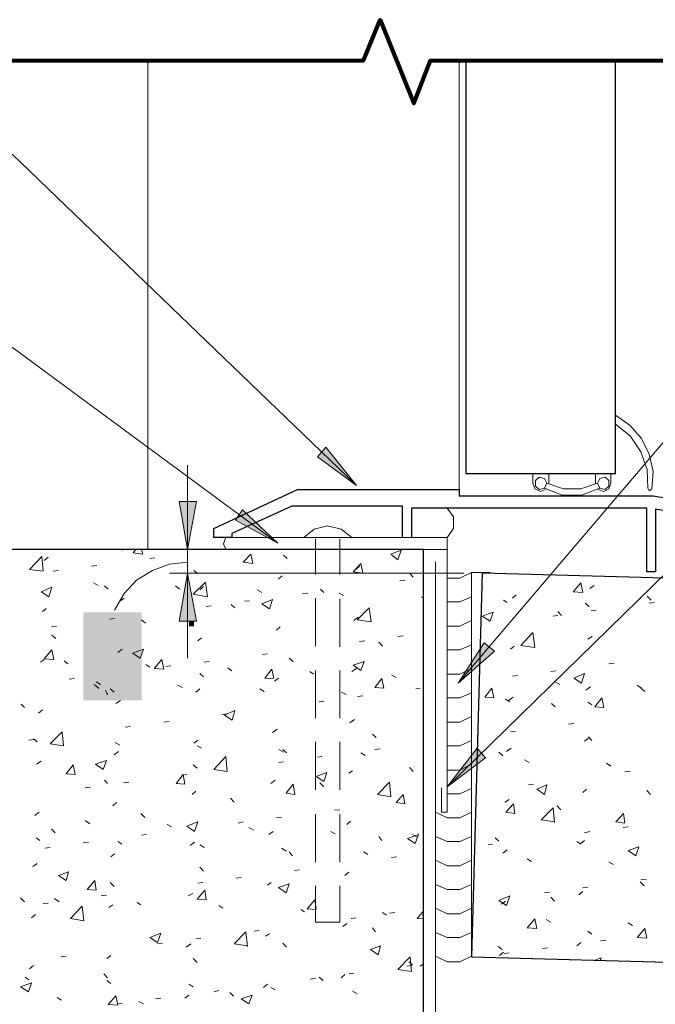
# Model space of a CAD drawing. Header units: inches. Extents: x 32 to 1061, y -183 to 263.
# Tile 5 of 16: x 890 to 908, y -158 to -131. Entities that reach past the tile are written whole.
import ezdxf

# ---------------------------------------------------------------- set-up
doc = ezdxf.new("R2010")
doc.units = ezdxf.units.IN
doc.header["$MEASUREMENT"] = 0
doc.layers.add('PDF_Geometry', color=7, linetype='Continuous')
doc.layers.add('PDF_Solid Fills', color=7, linetype='Continuous')

msp = doc.modelspace()

# ---------------------------------------------------------------- hatches: boundary and pattern name
at = {"layer": 'PDF_Solid Fills', "transparency": 33554559}
h = msp.add_hatch(color=256, dxfattribs=at)
h.paths.add_polyline_path([(892.758498, -147.973482), (892.573507, -148.008718), (892.406133, -148.008718), (892.406133, -147.867772), (892.573507, -147.867772), (892.758498, -147.903009)], flags=0)
h.paths.add_polyline_path([(892.758498, -147.753254), (892.573507, -147.779681), (892.406133, -147.779681), (892.406133, -147.638735), (892.573507, -147.638735), (892.758498, -147.673971)], flags=0)
h = msp.add_hatch(color=256, dxfattribs=at)
h.paths.add_polyline_path([(893.410373, -148.378701), (893.172527, -148.378701), (893.172527, -148.810348), (893.058008, -148.810348), (892.406133, -148.361083), (892.406133, -148.255374), (893.058008, -148.255374), (893.058008, -148.123237), (893.172527, -148.123237), (893.172527, -148.255374), (893.410373, -148.255374)], flags=0)
h.paths.add_polyline_path([(893.058008, -148.378701), (892.599934, -148.378701), (893.058008, -148.69583)], flags=0)
h = msp.add_hatch(color=256, dxfattribs=at)
h.paths.add_polyline_path([(893.410373, -149.471032), (893.410373, -149.59436), (892.626361, -149.59436)], flags=0)
h.paths.add_polyline_path([(892.626361, -149.59436, 0.008398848), (892.714453, -149.708879)], flags=0)
h.paths.add_polyline_path([(892.776117, -149.841015), (892.652789, -149.841015)], flags=0)
h.paths.add_polyline_path([(892.652789, -149.841015, 0.060709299), (892.53827, -149.664833)], flags=0)
h.paths.add_polyline_path([(892.397324, -149.550314), (892.397324, -149.471032), (893.410373, -149.471032)], flags=0)

# ---------------------------------------------------------------- linework, layer by layer
at = {"layer": 'PDF_Geometry', "lineweight": 80}
msp.add_lwpolyline([(885.781674, -132.354908), (899.823414, -132.354908), (900.281489, -131.22734), (901.215256, -133.53533), (901.67333, -132.354908), (914.675594, -132.354908)], dxfattribs=at)
at = {"layer": 'PDF_Geometry', "lineweight": 9}
for points in [[(893.886066, -132.354908), (893.886066, -145.832865)], [(902.466151, -132.354908), (902.466151, -144.17675)], [(899.629614, -144.07104), (890.150998, -134.94479), (887.666826, -134.94479)], [(902.430914, -149.515078), (913.477554, -136.54805), (915.873635, -136.54805)], [(897.46257, -145.656682), (890.150998, -140.2655), (887.666826, -140.2655)], [(902.131404, -152.369234), (913.477554, -141.287358), (915.873635, -141.287358)], [(906.765003, -142.133034), (907.170222, -142.414926), (907.487351, -142.76729), (907.69877, -143.207747), (907.804479, -143.683439), (907.769242, -144.159132), (907.69877, -144.211986), (907.663533, -144.141513), (907.645915, -143.630584), (907.469732, -143.137274), (907.170222, -142.696817), (906.765003, -142.379689)], [(898.502046, -146.519976), (898.502046, -145.533355)], [(899.171539, -145.533355), (899.171539, -146.519976)], [(893.163718, -145.850483), (893.198954, -145.832865)], [(893.709884, -145.832865), (893.74512, -145.956193), (893.480846, -145.920956), (893.551319, -145.832865)], [(897.621134, -145.991429), (897.726843, -146.07952)], [(891.03191, -146.132375), (891.13762, -146.044284)], [(892.33566, -146.290939), (892.476606, -146.273321)], [(893.938921, -146.07952), (894.079867, -146.061902)], [(891.278566, -146.431885), (891.419512, -146.414267)], [(895.15458, -146.414267), (895.260289, -146.502358)], [(897.480188, -146.643304), (897.585897, -146.555213)], [(899.611995, -146.37903), (899.717705, -146.290939)], [(901.109546, -146.502358), (901.197637, -146.590449)], [(902.800898, -146.467122), (902.800898, -157.038068), (902.483769, -157.196633), (902.131404, -157.196633), (901.814276, -157.038068)], [(892.388515, -146.749014), (892.511843, -146.819487)], [(900.827654, -146.696159), (900.9686, -146.678541)], [(906.060273, -146.907578), (906.183601, -146.819487)], [(892.688025, -146.837105), (892.793735, -146.925196)], [(894.64365, -146.837105), (894.766978, -146.925196)], [(895.313144, -146.942814), (895.418853, -146.854723)], [(896.898786, -146.942814), (897.022113, -147.013287)], [(898.149681, -147.048524), (898.290627, -147.030906)], [(898.642992, -146.925196), (898.731083, -147.013287)], [(899.153921, -147.030906), (899.277249, -147.101379)], [(903.928465, -147.171851), (904.034175, -147.08376)], [(893.110863, -147.259943), (893.234191, -147.171851)], [(896.176438, -147.348034), (896.282147, -147.436125)], [(896.546421, -147.259943), (896.687367, -147.242324)], [(898.502046, -148.49322), (898.502046, -147.171851)], [(899.171539, -147.18947), (899.171539, -148.510838)], [(901.426675, -147.136615), (901.479529, -147.171851)], [(902.131404, -147.277561), (902.483769, -147.277561), (902.800898, -147.136615)], [(903.68181, -147.224706), (903.787519, -147.295179)], [(905.936945, -147.312797), (906.042655, -147.400889)], [(907.645915, -147.118997), (907.751624, -147.224706)], [(907.69877, -147.312797), (907.839715, -147.295179)], [(890.979056, -147.541835), (891.084765, -147.453743)], [(895.489326, -147.400889), (895.630272, -147.38327)], [(905.179361, -147.541835), (905.28507, -147.647544)], [(906.095509, -147.524216), (906.236455, -147.506598)], [(892.828971, -147.753254), (892.969917, -147.735635)], [(893.709884, -147.770872), (893.815593, -147.858963)], [(899.559141, -147.78849), (899.682468, -147.700399)], [(902.131404, -147.947054), (902.483769, -147.947054), (902.800898, -147.78849)], [(905.038415, -147.665162), (905.179361, -147.647544)], [(891.225711, -147.964672), (891.366657, -147.947054)], [(897.427333, -148.052764), (897.533043, -147.964672)], [(891.243329, -148.19371), (891.349039, -148.281801)], [(895.260289, -148.352274), (895.365998, -148.264183)], [(899.717705, -148.369892), (899.858651, -148.352274)], [(900.246252, -148.38751), (900.351962, -148.49322)], [(900.774799, -148.228946), (900.915745, -148.211328)], [(902.131404, -148.598929), (902.483769, -148.598929), (902.800898, -148.457983)], [(906.007418, -148.299419), (906.130746, -148.228946)], [(893.058008, -148.669402), (893.181336, -148.581311)], [(897.039732, -148.722257), (897.180678, -148.704639)], [(903.87561, -148.581311), (903.98132, -148.49322)], [(890.926201, -148.933676), (891.03191, -148.863203)], [(891.578076, -148.898439), (891.683785, -148.986531)], [(895.436471, -148.933676), (895.577417, -148.916058)], [(897.779698, -148.827966), (897.885407, -148.916058)], [(906.58882, -148.986531), (906.729766, -148.968912)], [(893.833211, -149.004149), (893.938921, -149.074622)], [(894.379377, -149.057004), (894.520323, -149.039385)], [(895.313144, -149.250804), (895.418853, -149.338896)], [(896.088347, -149.09224), (896.194056, -149.180331)], [(898.343482, -149.19795), (898.449191, -149.268423)], [(898.502046, -150.484081), (898.502046, -149.162713)], [(899.171539, -149.162713), (899.171539, -150.484081)], [(899.506286, -149.19795), (899.629614, -149.109858)], [(902.131404, -149.268423), (902.483769, -149.268423), (902.800898, -149.109858)], [(904.98556, -149.19795), (905.126506, -149.180331)], [(891.719022, -149.409369), (891.859968, -149.39175)], [(892.458988, -149.479841), (892.582316, -149.550314)], [(897.374478, -149.462223), (897.480188, -149.374132)], [(900.598617, -149.286041), (900.721945, -149.356514)], [(903.928465, -149.321277), (904.069411, -149.303659)], [(905.108888, -149.479841), (905.232215, -149.550314)], [(892.84659, -149.673642), (892.952299, -149.761733)], [(894.714123, -149.567933), (894.837451, -149.638406)], [(895.207434, -149.761733), (895.313144, -149.673642)], [(896.969259, -149.673642), (897.092586, -149.744115)], [(899.224394, -149.761733), (899.347722, -149.832206)], [(901.26811, -149.673642), (901.391438, -149.656024)], [(902.131404, -149.920298), (902.483769, -149.920298), (902.800898, -149.779352)], [(905.954563, -149.708879), (906.077891, -149.620787)], [(907.364023, -149.567933), (907.487351, -149.656024)], [(907.469732, -149.656024), (907.575442, -149.744115)], [(893.005154, -150.078862), (893.128481, -149.990771)], [(898.607755, -150.026007), (898.731083, -150.008389)], [(899.66485, -149.885061), (899.805796, -149.867443)], [(903.734665, -149.955534), (903.857992, -150.026007)], [(903.822756, -149.990771), (903.946083, -149.902679)], [(905.003178, -150.078862), (905.108888, -150.166953)], [(906.007418, -150.043625), (906.113128, -150.114098)], [(890.397654, -150.09648), (890.485745, -150.184571)], [(890.873346, -150.343135), (890.979056, -150.255044)], [(894.326522, -150.589791), (894.467468, -150.572173)], [(895.929782, -150.378372), (896.070728, -150.360754)], [(899.453431, -150.607409), (899.576759, -150.519318)], [(902.131404, -150.589791), (902.483769, -150.589791), (902.800898, -150.431227)], [(905.478871, -150.642646), (905.619817, -150.625027)], [(893.269427, -150.730737), (893.410373, -150.713119)], [(897.321624, -150.871683), (897.444951, -150.783592)], [(903.87561, -150.854065), (904.016556, -150.836446)], [(890.609073, -151.083102), (890.750018, -151.065483)], [(890.7324, -151.047865), (890.83811, -151.135956)], [(892.987536, -151.153575), (893.110863, -151.224048)], [(895.15458, -151.171193), (895.260289, -151.083102)], [(898.502046, -152.457325), (898.502046, -151.135956)], [(899.171539, -151.135956), (899.171539, -152.457325)], [(900.07007, -150.924538), (900.175779, -151.012629)], [(902.131404, -151.241666), (902.483769, -151.241666), (902.800898, -151.10072)], [(905.919327, -151.118338), (906.025036, -151.030247)], [(906.025036, -150.99501), (906.113128, -151.10072)], [(892.952299, -151.488321), (893.075627, -151.40023)], [(895.242671, -151.241666), (895.365998, -151.312139)], [(897.497806, -151.347375), (897.621134, -151.417848)], [(897.603516, -151.347375), (897.709225, -151.435467)], [(899.752941, -151.435467), (899.876269, -151.50594)], [(900.140543, -151.347375), (900.281489, -151.329757)], [(903.558482, -151.417848), (903.664192, -151.523558)], [(903.769901, -151.40023), (903.893229, -151.312139)], [(890.820491, -151.752595), (890.943819, -151.664504)], [(897.497806, -151.69974), (897.621134, -151.682122)], [(898.554901, -151.558794), (898.678228, -151.541176)], [(904.263212, -151.629267), (904.38654, -151.69974)], [(906.518347, -151.717359), (906.641675, -151.80545)], [(895.136961, -151.770213), (895.242671, -151.858304)], [(899.418195, -151.99925), (899.523904, -151.928777)], [(901.091928, -151.840686), (901.197637, -151.946396)], [(902.131404, -151.911159), (902.483769, -151.911159), (902.800898, -151.752595)], [(907.029276, -151.964014), (907.170222, -151.946396)], [(892.688025, -152.193051), (892.776117, -152.281142)], [(893.216573, -152.263524), (893.357519, -152.245906)], [(894.819833, -152.052105), (894.960779, -152.034487)], [(897.268769, -152.281142), (897.392097, -152.193051)], [(892.159478, -152.40447), (892.300424, -152.386852)], [(895.101725, -152.580652), (895.207434, -152.492561)], [(898.625374, -152.263524), (898.731083, -152.369234)], [(902.131404, -152.563034), (902.483769, -152.563034), (902.800898, -152.422088)], [(904.368921, -152.316379), (904.509867, -152.298761)], [(905.866472, -152.527798), (905.972182, -152.439707)], [(907.628297, -152.474943), (907.734006, -152.580652)], [(896.158819, -152.686362), (896.264529, -152.792071)], [(903.717046, -152.792071), (903.840374, -152.721598)], [(890.767637, -153.162055), (890.890964, -153.073963)], [(892.917063, -152.897781), (893.022772, -152.80969)], [(899.030593, -153.021109), (899.171539, -153.00349)], [(901.814276, -153.073963), (902.131404, -153.232528), (902.483769, -153.232528), (902.800898, -153.073963)], [(905.091269, -153.338237), (904.721286, -153.285382), (905.056033, -152.950636), (905.091269, -153.355855)], [(905.161742, -152.897781), (905.267452, -153.00349)], [(892.159478, -153.303001), (892.282806, -153.391092)], [(893.692265, -153.1092), (893.797975, -153.214909)], [(896.370238, -153.373473), (896.511184, -153.338237)], [(897.427333, -153.232528), (897.568279, -153.214909)], [(898.502046, -154.448186), (898.502046, -153.126818)], [(899.171539, -153.126818), (899.171539, -154.448186)], [(899.36534, -153.40871), (899.471049, -153.320619)], [(891.225711, -153.532038), (891.331421, -153.637747)], [(894.414613, -153.40871), (894.537941, -153.479183)], [(896.669749, -153.496801), (896.793076, -153.567274)], [(897.215914, -153.690602), (897.339242, -153.602511)], [(898.924884, -153.602511), (899.048212, -153.672984)], [(905.919327, -153.637747), (906.060273, -153.602511)], [(906.976422, -153.496801), (907.117367, -153.479183)], [(890.802873, -153.778693), (890.908583, -153.849166)], [(893.058008, -153.884403), (893.163718, -153.954876)], [(893.709884, -153.70822), (893.850829, -153.690602)], [(900.246252, -153.743457), (900.334343, -153.849166)], [(901.180019, -153.690602), (901.303347, -153.761075)], [(901.814276, -153.743457), (902.131404, -153.884403), (902.483769, -153.884403), (902.800898, -153.743457)], [(903.452773, -153.778693), (903.558482, -153.866784)], [(905.707908, -153.884403), (905.813617, -153.954876)], [(905.813617, -153.937257), (905.919327, -153.849166)], [(891.049529, -154.060585), (891.190475, -154.042967)], [(892.106623, -153.919639), (892.247569, -153.902021)], [(895.04887, -153.990112), (895.172198, -153.902021)], [(895.313144, -153.972494), (895.436471, -154.042967)], [(897.568279, -154.060585), (897.691607, -154.148676)], [(903.258972, -153.972494), (903.3823, -153.954876)], [(903.664192, -154.201531), (903.787519, -154.11344)], [(892.864208, -154.30724), (892.969917, -154.219149)], [(897.779698, -154.166294), (897.867789, -154.272004)], [(899.823414, -154.166294), (899.946742, -154.236767)], [(900.598617, -154.324859), (900.739563, -154.30724)], [(901.814276, -154.395332), (902.131404, -154.553896), (902.483769, -154.553896), (902.800898, -154.395332)], [(904.333685, -154.360095), (904.457013, -154.430568)], [(890.714782, -154.571514), (890.83811, -154.483423)], [(895.313144, -154.589132), (895.418853, -154.694842)], [(897.920644, -154.677224), (898.06159, -154.659605)], [(906.58882, -154.448186), (906.712148, -154.518659)], [(896.317384, -154.888642), (896.45833, -154.871024)], [(899.312485, -154.81817), (899.418195, -154.730078)], [(907.469732, -154.941497), (907.610678, -154.923879)], [(892.84659, -155.01197), (892.952299, -155.11768)], [(895.260289, -155.029588), (895.401235, -155.01197)], [(897.180678, -155.082443), (897.286387, -155.01197)], [(899.171539, -155.100061), (899.171539, -156.104301), (898.502046, -156.104301), (898.502046, -155.100061)], [(901.814276, -155.064825), (902.131404, -155.205771), (902.483769, -155.205771), (902.800898, -155.064825)], [(905.866472, -155.152916), (906.007418, -155.135298)], [(907.452114, -154.994352), (907.557824, -155.100061)], [(890.380035, -155.434808), (890.485745, -155.540518)], [(891.313802, -155.452426), (891.43713, -155.540518)], [(892.599934, -155.381953), (892.74088, -155.364335)], [(894.996015, -155.381953), (895.119343, -155.31148)], [(904.809377, -155.293862), (904.950323, -155.276244)], [(904.98556, -155.41719), (905.091269, -155.522899)], [(905.760763, -155.346717), (905.866472, -155.258626)], [(890.996674, -155.593372), (891.13762, -155.575754)], [(892.811353, -155.699082), (892.917063, -155.628609)], [(893.586556, -155.558136), (893.692265, -155.628609)], [(895.841691, -155.646227), (895.947401, -155.7167)], [(898.096826, -155.751936), (898.202536, -155.822409)], [(901.479529, -156.01621), (901.303347, -155.998592), (901.479529, -155.787173)], [(901.814276, -155.7167), (902.131404, -155.875264), (902.483769, -155.875264), (902.800898, -155.7167)], [(903.628955, -155.610991), (903.734665, -155.522899)], [(890.679546, -155.980974), (890.785255, -155.892882)], [(899.488668, -155.998592), (899.611995, -155.980974)], [(900.351962, -155.840028), (900.457671, -155.910501)], [(900.545762, -155.857646), (900.686708, -155.840028)], [(901.444293, -155.910501), (901.479529, -155.892882)], [(904.862232, -156.033828), (904.98556, -156.104301)], [(899.25963, -156.227629), (899.36534, -156.139538)], [(900.07007, -156.262866), (900.158161, -156.368575)], [(907.117367, -156.12192), (907.240695, -156.192393)], [(895.207434, -156.562376), (895.34838, -156.544757)], [(896.634512, -156.756176), (896.264529, -156.703322), (896.581657, -156.368575), (896.634512, -156.773795)], [(896.810695, -156.350957), (896.95164, -156.333339)], [(897.127823, -156.491903), (897.233532, -156.42143)], [(901.814276, -156.386193), (902.131404, -156.527139), (902.483769, -156.527139), (902.800898, -156.386193)], [(906.007418, -156.350957), (906.113128, -156.439048)], [(906.359783, -156.61523), (906.500729, -156.597612)], [(894.15034, -156.703322), (894.291286, -156.685703)], [(894.943161, -156.791413), (895.066488, -156.703322)], [(897.603516, -156.685703), (897.709225, -156.791413)], [(903.540864, -156.773795), (903.646573, -156.861886)], [(904.756523, -156.826649), (904.897469, -156.809031)], [(905.707908, -156.756176), (905.813617, -156.668085)], [(891.489985, -157.055687), (891.630931, -157.038068)], [(892.758498, -157.108541), (892.864208, -157.02045)], [(895.136961, -157.108541), (895.242671, -157.214251)], [(903.5761, -157.02045), (903.68181, -156.932359)], [(903.699428, -156.967595), (903.840374, -156.949977)], [(906.218837, -157.143778), (906.377401, -157.090923), (906.359783, -157.143778)], [(890.626691, -157.390433), (890.7324, -157.302342)], [(901.021455, -157.31996), (901.162401, -157.302342)], [(901.07431, -157.196633), (901.180019, -157.284724)], [(901.391438, -157.31996), (901.479529, -157.249487)], [(890.503363, -157.61947), (890.609073, -157.689943)], [(892.670407, -157.531379), (892.776117, -157.637089)], [(898.3611, -157.672325), (898.502046, -157.654707)], [(898.607755, -157.61947), (898.713465, -157.707562)], [(899.206776, -157.637089), (899.312485, -157.548997)], [(899.435813, -157.531379), (899.559141, -157.513761)], [(892.758498, -157.707562), (892.864208, -157.795653)], [(895.013634, -157.813271), (895.136961, -157.883744)], [(897.074968, -157.901362), (897.180678, -157.813271)], [(897.268769, -157.901362), (897.392097, -157.971835)], [(891.384275, -158.183254), (891.507603, -158.253727)], [(894.097485, -158.218491), (894.238431, -158.200872)], [(894.907924, -158.200872), (895.013634, -158.112781)], [(895.700745, -158.02469), (895.841691, -157.989453)], [(896.141201, -158.042308), (896.246911, -158.148018)], [(899.523904, -158.007072), (899.647232, -158.077545)], [(893.04039, -158.359437), (893.181336, -158.341818)], [(893.639411, -158.288964), (893.762738, -158.359437)]]:
    msp.add_lwpolyline(points, dxfattribs=at)
at = {"layer": 'PDF_Geometry', "lineweight": 30}
for points in [[(902.642333, -132.354908), (902.642333, -143.736294), (906.765003, -143.736294), (906.765003, -132.354908)], [(900.898127, -145.498118), (900.898127, -144.634824), (897.850171, -144.634824), (896.194056, -145.392409), (896.194056, -145.498118), (895.700745, -145.498118), (895.700745, -145.251463), (898.008735, -144.17675), (902.466151, -144.17675), (902.466151, -144.352932), (907.804479, -144.352932), (915.679834, -145.674301), (915.679834, -146.837105)], [(915.345088, -146.819487), (915.345088, -145.973811), (907.874952, -144.722916), (907.874952, -146.449503), (907.628297, -146.449503), (907.628297, -144.687679), (901.144783, -144.687679), (901.144783, -145.498118)], [(881.429967, -161.689285), (901.479529, -161.689285), (901.479529, -145.832865), (881.165694, -145.832865)], [(927.008365, -147.136615), (903.100408, -146.48474), (902.800898, -157.055687), (926.708855, -157.707562)]]:
    msp.add_lwpolyline(points, dxfattribs=at)
at = {"layer": 'PDF_Geometry', "lineweight": 9}
for points in [[(899.629614, -144.07104), (898.783938, -143.013946), (898.554901, -143.278219)], [(904.809377, -144.141513), (904.87985, -144.000568), (904.809377, -143.87724), (904.668431, -143.842003), (904.562722, -143.930095), (904.562722, -144.088659), (904.668431, -144.17675)], [(906.342165, -144.141513), (906.483111, -144.17675), (906.58882, -144.088659), (906.58882, -143.930095), (906.483111, -143.842003), (906.342165, -143.87724), (906.271692, -144.000568)], [(897.46257, -145.656682), (896.493566, -144.740534), (896.299765, -145.022426)], [(901.479529, -145.832865), (881.183312, -145.832865), (881.183312, -152.827308), (882.328498, -153.303001), (880.038126, -154.219149), (881.183312, -154.694842), (881.183312, -161.689285), (901.479529, -161.689285)], [(896.722603, -145.956193), (896.775458, -146.220466), (896.511184, -146.18523)], [(900.862891, -145.850483), (900.774799, -146.114757), (900.580999, -145.956193)], [(890.996674, -146.431885), (890.626691, -146.37903), (890.961437, -146.026666)], [(899.752941, -146.220466), (899.805796, -146.48474), (899.541522, -146.449503)], [(926.867419, -153.443946), (925.722233, -152.950636), (928.06546, -152.087342), (926.920274, -151.594031), (927.043602, -147.136615), (903.100408, -146.48474), (902.800898, -157.055687), (926.744092, -157.707562)], [(895.524563, -147.136615), (895.136961, -147.066142), (895.471708, -146.731395)], [(905.813617, -146.749014), (905.866472, -147.013287), (905.602198, -146.995669)], [(891.243329, -146.872341), (891.155238, -147.136615), (890.943819, -146.995669)], [(897.321624, -147.207088), (897.233532, -147.471362), (897.022113, -147.330416)], [(900.034833, -147.823727), (899.647232, -147.770872), (899.981979, -147.436125)], [(903.399918, -147.559453), (903.311827, -147.806108), (903.100408, -147.665162)], [(904.545104, -148.528456), (904.157502, -148.475602), (904.492249, -148.123237)], [(902.430914, -149.515078), (903.435154, -148.634166), (903.153262, -148.405129)], [(891.243329, -148.598929), (891.296184, -148.863203), (891.03191, -148.845585)], [(893.762738, -148.581311), (893.674647, -148.827966), (893.463228, -148.68702)], [(894.273667, -148.863203), (894.326522, -149.127477), (894.062248, -149.109858)], [(899.841033, -148.916058), (899.752941, -149.162713), (899.541522, -149.021767)], [(897.304005, -149.127477), (897.35686, -149.39175), (897.110205, -149.374132)], [(905.919327, -149.250804), (905.831236, -149.515078), (905.619817, -149.374132)], [(900.334343, -149.39175), (900.387198, -149.656024), (900.140543, -149.638406)], [(903.364681, -149.656024), (903.417536, -149.920298), (903.170881, -149.902679)], [(906.395019, -149.920298), (906.447874, -150.184571), (906.201219, -150.166953)], [(896.282147, -150.272662), (896.211674, -150.536936), (896.000255, -150.39599)], [(891.560458, -151.241666), (891.190475, -151.188811), (891.525221, -150.854065)], [(902.131404, -152.369234), (903.188499, -151.576413), (902.959462, -151.312139)], [(892.74088, -151.646886), (892.652789, -151.893541), (892.44137, -151.752595)], [(896.070728, -151.946396), (895.700745, -151.893541), (896.035492, -151.541176)], [(891.824731, -151.770213), (891.877586, -152.034487), (891.630931, -152.016869)], [(898.819174, -151.981632), (898.731083, -152.228288), (898.519664, -152.087342)], [(894.855069, -152.034487), (894.907924, -152.298761), (894.661269, -152.281142)], [(900.580999, -152.651125), (900.211016, -152.580652), (900.545762, -152.245906)], [(897.885407, -152.298761), (897.938262, -152.580652), (897.691607, -152.545416)], [(904.87985, -152.316379), (904.809377, -152.580652), (904.597959, -152.439707)], [(900.915745, -152.580652), (900.9686, -152.844926), (900.721945, -152.80969)], [(903.963702, -152.844926), (903.998938, -153.1092), (903.752283, -153.073963)], [(895.260289, -153.338237), (895.172198, -153.602511), (894.960779, -153.461565)], [(906.99404, -153.1092), (907.029276, -153.373473), (906.782621, -153.338237)], [(901.338583, -153.690602), (901.250492, -153.937257), (901.039073, -153.796311)], [(907.416878, -154.025349), (907.328786, -154.272004), (907.117367, -154.131058)], [(891.701404, -154.71246), (891.630931, -154.959115), (891.419512, -154.81817)], [(892.423752, -154.959115), (892.458988, -155.223389), (892.212333, -155.205771)], [(895.45409, -155.223389), (895.489326, -155.487663), (895.242671, -155.470045)], [(897.779698, -155.047207), (897.691607, -155.293862), (897.480188, -155.152916)], [(898.484428, -155.487663), (898.519664, -155.751936), (898.273009, -155.734318)], [(903.857992, -155.381953), (903.769901, -155.646227), (903.558482, -155.505281)], [(892.124242, -156.069065), (891.754258, -155.998592), (892.071387, -155.663845)], [(904.545104, -156.01621), (904.597959, -156.280484), (904.333685, -156.262866)], [(907.575442, -156.280484), (907.628297, -156.544757), (907.364023, -156.527139)], [(894.238431, -156.403812), (894.15034, -156.668085), (893.938921, -156.527139)], [(900.299107, -156.756176), (900.228634, -157.002832), (900.017215, -156.861886)], [(901.144783, -157.460906), (900.774799, -157.408051), (901.109546, -157.055687)], [(890.679546, -157.778035), (890.591454, -158.02469), (890.380035, -157.883744)], [(893.005154, -158.130399), (893.058008, -158.394673), (892.793735, -158.377055)], [(896.75784, -158.112781), (896.669749, -158.359437), (896.45833, -158.218491)]]:
    msp.add_lwpolyline(points, close=True, dxfattribs=at)
at = {"layer": 'PDF_Geometry', "lineweight": 18}
for points in [[(894.978397, -143.507257), (894.978397, -148.827966)], [(904.492249, -143.736294), (904.492249, -144.000568), (904.545104, -144.159132), (904.703668, -144.229605), (904.844614, -144.17675)], [(904.932705, -144.018186), (904.932705, -143.736294)], [(906.218837, -144.018186), (906.218837, -143.736294)], [(906.28931, -144.17675), (906.447874, -144.229605), (906.58882, -144.159132), (906.641675, -144.000568), (906.641675, -143.736294)], [(904.87985, -144.000568), (905.337925, -144.159132), (905.813617, -144.159132), (906.271692, -144.000568)], [(904.809377, -144.141513), (905.302688, -144.335314), (905.831236, -144.335314), (906.342165, -144.141513)], [(902.131404, -145.498118), (902.307587, -145.251463), (902.307587, -144.934334), (902.131404, -144.687679)], [(899.506286, -145.498118), (899.206776, -145.269081), (898.836793, -145.18099), (898.466809, -145.269081), (898.184918, -145.498118)], [(896.035492, -145.832865), (895.965019, -145.674301), (896.035492, -145.498118), (902.131404, -145.498118), (902.131404, -153.073963), (901.97284, -153.073963), (901.97284, -152.40447)], [(895.418853, -145.832865), (894.978397, -145.832865), (894.485086, -145.832865)], [(901.479529, -145.832865), (902.131404, -145.832865)], [(892.969917, -147.506598), (893.234191, -147.048524), (893.568938, -146.678541), (894.009394, -146.414267), (894.485086, -146.238085), (894.996015, -146.18523)], [(901.814276, -146.167612), (901.814276, -161.759758)], [(902.589479, -146.48474), (894.978397, -146.48474), (894.485086, -146.48474)], [(902.131404, -146.625686), (902.483769, -146.625686), (902.800898, -146.467122), (903.311827, -146.467122)]]:
    msp.add_lwpolyline(points, dxfattribs=at)
at = {"layer": 'PDF_Geometry', "color": 3, "lineweight": 9}
for points in [[(906.765003, -143.736294), (902.642333, -143.736294)], [(901.479529, -145.832865), (901.479529, -161.689285)]]:
    msp.add_lwpolyline(points, dxfattribs=at)
at = {"layer": 'PDF_Geometry', "lineweight": 18}
for points in [[(894.978397, -145.832865), (895.225053, -144.511497), (894.74936, -144.511497)], [(894.978397, -146.48474), (894.74936, -147.806108), (895.225053, -147.806108)]]:
    msp.add_lwpolyline(points, close=True, dxfattribs=at)
at = {"layer": 'PDF_Geometry', "color": 211, "lineweight": 9, "true_color": 0xff7cff}
msp.add_lwpolyline([(897.779698, -145.832865), (900.827654, -145.832865), (896.793076, -145.832865)], dxfattribs=at)
at = {"layer": 'PDF_Geometry', "lineweight": 9}
for points in [[(892.53827, -149.664833), (892.485416, -149.611978), (892.44137, -149.576742), (892.397324, -149.550314)], [(892.714453, -149.708879), (892.74088, -149.761733), (892.758498, -149.805779), (892.776117, -149.841015)]]:
    msp.add_open_spline(points, degree=3, dxfattribs=at)
at = {"layer": 'PDF_Solid Fills', "lineweight": 18, "transparency": 33554559}
for points in [[(899.629614, -144.07104), (898.783938, -143.013946), (898.554901, -143.278219)], [(894.978397, -145.832865), (895.225053, -144.511497), (894.74936, -144.511497)], [(894.978397, -146.48474), (894.74936, -147.806108), (895.225053, -147.806108)], [(895.022443, -147.806108), (895.022443, -147.947057), (895.154582, -147.806108), (895.154582, -147.947057)]]:
    msp.add_solid(points, dxfattribs=at)
at = {"layer": 'PDF_Solid Fills', "lineweight": 9, "transparency": 33554559}
for points in [[(897.46257, -145.656682), (896.493566, -144.740534), (896.299765, -145.022426)], [(902.430914, -149.515078), (903.435154, -148.634166), (903.153262, -148.405129)], [(893.427992, -149.215568), (892.388515, -148.924867), (893.427992, -149.118667), (892.388515, -148.827966)], [(902.131404, -152.369234), (903.188499, -151.576413), (902.959462, -151.312139)]]:
    msp.add_solid(points, dxfattribs=at)
at = {"layer": 'PDF_Solid Fills', "color": 7, "lineweight": 9, "true_color": 0xffffff, "transparency": 33554559}
msp.add_solid([(892.106623, -147.559453), (892.106623, -149.990771), (893.709884, -147.559453), (893.709884, -149.990771)], dxfattribs=at)

doc.saveas('drawing.dxf')
